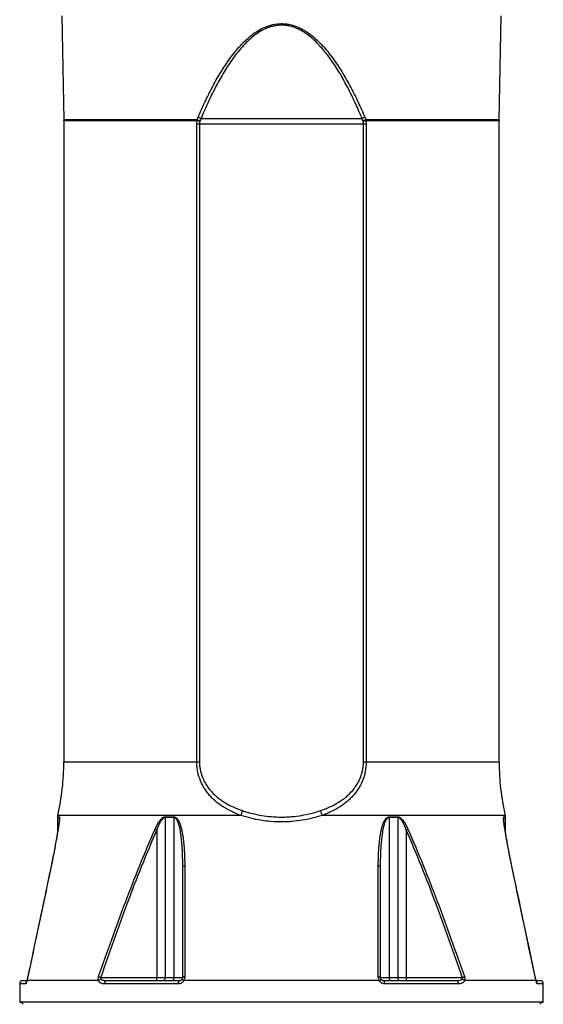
# Model space of a CAD drawing. Header units: millimetres. Extents: x 2367 to 3805, y 1036 to 5463.
# Tile 4 of 6: x 2600 to 3572, y 2607 to 4434. Entities that reach past the tile are written whole.
import ezdxf

# ---------------------------------------------------------------- set-up
doc = ezdxf.new("R2010")
doc.units = ezdxf.units.MM
doc.header["$LTSCALE"] = 2

msp = doc.modelspace()

# ---------------------------------------------------------------- linework, layer by layer
at = {"color": 7, "linetype": 'Continuous', "lineweight": 25}
for p, q in [((2678.4, 4441), (2682.3, 4247.9)), ((3490.3, 4247.9), (3494.2, 4441)), ((2682.3, 4245.9), (2682.3, 3056.2)), ((2934.1, 4239.6), (2929.1, 4239.6)), ((2929.1, 3056.2), (2929.1, 4239.6)), ((3238.5, 4239.6), (2934.1, 4239.6)), ((2934.1, 4239.6), (2934.1, 3056.2)), ((2936.7, 4250.1), (3236, 4250.1)), ((3238.5, 3056.2), (3238.5, 4239.6)), ((3243.5, 4239.6), (3238.5, 4239.6)), ((3243.5, 4239.6), (3243.5, 3056.2)), ((3490.3, 3056.2), (3490.3, 4245.9)), ((2934.1, 3056.2), (2929.1, 3056.2)), ((3243.5, 3056.2), (3238.5, 3056.2)), ((2670.3, 2953.4), (2670.3, 2924.4)), ((2671, 2957.2), (2670.5, 2954.7)), ((2674.1, 2951.7), (2674.1, 2952)), ((2886.4, 2953.4), (2870.3, 2953.4)), ((2870.3, 2953.4), (2870.3, 2656.9)), ((2870.4, 2954.7), (2886.5, 2954.7)), ((2886.4, 2953.4), (2886.4, 2656.9)), ((3286.1, 2954.7), (3302.2, 2954.7)), ((3286.2, 2953.4), (3286.2, 2656.9)), ((3302.3, 2953.4), (3286.2, 2953.4)), ((3302.3, 2953.4), (3302.3, 2656.9)), ((3498.5, 2952), (3498.5, 2951.6)), ((3502.2, 2954.7), (3501.6, 2957.2)), ((3502.3, 2924.4), (3502.3, 2953.4)), ((2854.8, 2930.6), (2854.8, 2656.9)), ((3317.8, 2930.6), (3317.8, 2656.9)), ((2606.3, 2650.9), (2613.3, 2650.9)), ((2613.5, 2651.6), (2613.4, 2651.1)), ((2746.2, 2650.9), (2613.6, 2650.9)), ((2750.8, 2656.9), (2854.8, 2656.9)), ((2761.8, 2650.9), (2897, 2650.9)), ((2854.8, 2656.9), (2870.3, 2656.9)), ((2870.3, 2656.9), (2886.4, 2656.9)), ((2886.4, 2656.9), (2903, 2656.9)), ((3267.4, 2650.9), (2905.2, 2650.9)), ((3269.6, 2656.9), (3286.2, 2656.9)), ((3275.6, 2650.9), (3410.8, 2650.9)), ((3286.2, 2656.9), (3302.3, 2656.9)), ((3302.3, 2656.9), (3317.8, 2656.9)), ((3317.8, 2656.9), (3421.9, 2656.9)), ((3559.1, 2650.9), (3426.4, 2650.9)), ((3559.2, 2651.1), (3559.1, 2651.6)), ((3559.2, 2650.9), (3566.3, 2650.9)), ((2600.3, 2644.9), (2600.3, 2610.9)), ((2894.7, 2644.9), (2757.7, 2644.9)), ((3414.9, 2644.9), (3278, 2644.9)), ((3572.3, 2610.9), (3572.3, 2644.9)), ((2600.3, 2610.9), (2602.3, 2610.8)), ((3086.3, 2610.9), (2600.3, 2610.9)), ((3572.3, 2610.9), (3086.3, 2610.9)), ((3570.3, 2610.8), (3572.3, 2610.9))]:
    msp.add_line(p, q, dxfattribs=at)
at = {"color": 8, "linetype": 'Continuous', "lineweight": 25}
for p, q in [((2929.8, 4247.9), (2682.3, 4247.9)), ((2929.6, 4245.9), (2682.3, 4245.9)), ((3490.3, 4247.9), (3242.8, 4247.9)), ((3490.3, 4245.9), (3243.1, 4245.9)), ((2929.1, 3056.2), (2682.3, 3056.2)), ((3490.3, 3056.2), (3243.5, 3056.2)), ((2673.9, 2953.4), (2670.3, 2953.4)), ((2670.5, 2954.7), (2674, 2954.7)), ((3011.1, 2957.2), (2671, 2957.2)), ((2673.9, 2953.4), (2673.9, 2948.1)), ((3501.6, 2957.2), (3161.5, 2957.2)), ((3498.6, 2954.7), (3502.2, 2954.7)), ((3498.7, 2953.4), (3498.7, 2948.1)), ((3502.3, 2953.4), (3498.7, 2953.4)), ((2611.2, 2644.9), (2600.3, 2644.9)), ((3572.3, 2644.9), (3561.5, 2644.9)), ((3086.3, 2610.8), (2602.3, 2610.8)), ((3570.3, 2610.8), (3086.3, 2610.8))]:
    msp.add_line(p, q, dxfattribs=at)
at = {"color": 7, "linetype": 'Continuous', "lineweight": 25, "flags": 128}
for points in [[(2906.6, 2863.7), (2905.9, 2863.6), (2905.1, 2863.4), (2904.5, 2863.3), (2904, 2863.1), (2903.6, 2862.9), (2903.3, 2862.7), (2903.1, 2862.5), (2903, 2862.3)], [(3269.6, 2862.3), (3269.5, 2862.5), (3269.3, 2862.7), (3269, 2862.9), (3268.6, 2863.1), (3268.1, 2863.3), (3267.5, 2863.4), (3266.8, 2863.6), (3266, 2863.7)], [(2870.3, 2656.9), (2870.3, 2655.7), (2870.1, 2654.6), (2869.8, 2653.5), (2869.4, 2652.6), (2868.9, 2651.9), (2868.4, 2651.3), (2867.8, 2651), (2867.2, 2650.9)], [(2886.4, 2656.9), (2886.3, 2655.7), (2886.2, 2654.6), (2885.9, 2653.5), (2885.6, 2652.6), (2885.1, 2651.9), (2884.6, 2651.3), (2884.1, 2651), (2883.5, 2650.9)], [(2897, 2650.9), (2896.6, 2650.8), (2896.1, 2650.4), (2895.7, 2649.9), (2895.4, 2649.1), (2895.1, 2648.2), (2894.8, 2647.2), (2894.7, 2646), (2894.7, 2644.9)], [(2906.9, 2658.2), (2906, 2658.1), (2905.3, 2658), (2904.6, 2657.9), (2904.1, 2657.7), (2903.6, 2657.5), (2903.3, 2657.3), (2903.1, 2657.1), (2903, 2656.9)], [(3269.6, 2656.9), (3269.5, 2657.1), (3269.3, 2657.3), (3269, 2657.5), (3268.5, 2657.7), (3268, 2657.9), (3267.3, 2658), (3266.6, 2658.1), (3265.8, 2658.2)], [(3278, 2644.9), (3277.9, 2646), (3277.8, 2647.2), (3277.6, 2648.2), (3277.3, 2649.1), (3276.9, 2649.9), (3276.5, 2650.4), (3276.1, 2650.8), (3275.6, 2650.9)], [(3289.1, 2650.9), (3288.5, 2651), (3288, 2651.3), (3287.5, 2651.9), (3287.1, 2652.6), (3286.7, 2653.5), (3286.4, 2654.6), (3286.3, 2655.7), (3286.2, 2656.9)], [(3305.4, 2650.9), (3304.8, 2651), (3304.2, 2651.3), (3303.7, 2651.9), (3303.2, 2652.6), (3302.8, 2653.5), (3302.5, 2654.6), (3302.4, 2655.7), (3302.3, 2656.9)]]:
    msp.add_lwpolyline(points, dxfattribs=at)
at = {"color": 8, "linetype": 'Continuous', "lineweight": 25, "flags": 128}
for points in [[(2654, 2840.1), (2653.8, 2840), (2653.8, 2840)], [(3518.8, 2840), (3518.8, 2840), (3518.6, 2840.1)], [(2615.5, 2658.2), (2615.3, 2658.2), (2615.3, 2658.1)], [(3557.3, 2658.1), (3557.3, 2658.2), (3557.1, 2658.2)]]:
    msp.add_lwpolyline(points, dxfattribs=at)
at = {"color": 7, "linetype": 'Continuous', "lineweight": 25}
for centre, radius, start, end in [((2582.3, 4245.9), 100, 0, 1.1458), ((2849.9, 3846.5), 407.2, 78.0004, 78.7255), ((2857.8, 4062.5), 198.9, 67.1937, 68.7602), ((2854.2, 4114), 159.1, 58.8099, 60.8836), ((3318.4, 4114), 159.1, 119.1164, 121.1901), ((3314.9, 4062.5), 198.9, 111.2398, 112.8063), ((3322.7, 3846.5), 407.2, 101.2745, 101.9996), ((3590.3, 4245.9), 100, 178.8542, 180), ((2242.3, 3056.2), 440, 347, 0), ((3930.3, 3056.2), 440, 180, 193), ((2851.8, 3011.1), 168.2, 341.3143, 344.5222), ((3320.8, 3011.1), 168.2, 195.4778, 198.6857), ((2676.3, 2953.4), 6, 167, 180), ((2679.9, 2953.4), 6.05, 167.1092, 180.0011), ((2881.7, 2953.4), 11.4, 173.2038, 180.0253), ((2898.7, 2953.4), 12.3, 173.7075, 180.0247), ((3273.9, 2953.4), 12.3, 359.9753, 6.2925), ((3290.9, 2953.4), 11.4, 359.9747, 6.7962), ((3492.7, 2953.4), 6.05, 359.9989, 12.8908), ((3496.3, 2953.4), 6, 0, 13), ((2996.3, 3254), 353.1, 245.835, 246.3758), ((3176.3, 3254), 353.1, 293.6242, 294.165), ((2606.3, 2644.9), 6, 90, 180), ((2875.5, 3022.4), 386.2, 250.551, 251.1615), ((2763, 2645.7), 5.32, 103.0745, 188.798), ((2811.7, 2655.4), 43.2, 354.0133, 1.9891), ((3360.9, 2655.4), 43.2, 178.0109, 185.9867), ((3409.6, 2645.7), 5.32, 351.202, 76.9255), ((3297.1, 3022.4), 386.2, 288.8385, 289.449), ((3566.3, 2644.9), 6, 0, 90), ((2602.3, 2606.8), 4, 1, 89), ((3570.3, 2606.8), 4, 91, 179)]:
    msp.add_arc(centre, radius, start, end, dxfattribs=at)
at = {"color": 8, "linetype": 'Continuous', "lineweight": 25}
for centre, radius, start, end in [((3555.4, 2644.9), 6.05, 359.8349, 45.2167), ((2617.2, 2644.9), 6.08, 140.4573, 180.0914)]:
    msp.add_arc(centre, radius, start, end, dxfattribs=at)
at = {"color": 7, "linetype": 'Continuous', "lineweight": 25}
for points, knots in [([(2931.7, 4253), (2935.6, 4262.3), (2939.7, 4271.4), (2948.3, 4289.6), (2952.7, 4298.6), (2962.1, 4316.3), (2966.9, 4325), (2977.3, 4342.1), (2982.7, 4350.6), (2991.4, 4362.8), (2994.5, 4366.9), (3000.7, 4374.8), (3004, 4378.7), (3009.1, 4384.5), (3010.8, 4386.4), (3014.4, 4390.1), (3016.2, 4391.9), (3021.7, 4397.2), (3025.5, 4400.6), (3033.5, 4407), (3037.7, 4410), (3046.5, 4415.5), (3051, 4417.9), (3060.4, 4421.9), (3065.3, 4423.5), (3075.5, 4425.8), (3080.7, 4426.4), (3088.4, 4426.4), (3091, 4426.3), (3096.2, 4425.8), (3098.8, 4425.4), (3106.4, 4423.8), (3111.4, 4422.2), (3118.5, 4419.2), (3120.8, 4418.1), (3124.3, 4416.3), (3125.4, 4415.7), (3127.7, 4414.5), (3128.8, 4413.8), (3134.3, 4410.4), (3138.5, 4407.5), (3146.5, 4401.2), (3150.3, 4397.8), (3155.8, 4392.5), (3157.6, 4390.7), (3161.2, 4387), (3163, 4385.1), (3168.1, 4379.4), (3171.3, 4375.5), (3177.6, 4367.6), (3180.7, 4363.5), (3189.5, 4351.2), (3195, 4342.8), (3205.4, 4325.5), (3210.3, 4316.7), (3217.4, 4303.4), (3219.7, 4298.9), (3224.2, 4289.8), (3226.4, 4285.3), (3232.8, 4271.5), (3237, 4262.3), (3240.9, 4253)], [0, 0, 0, 0, 0.0625, 0.0625, 0.125, 0.125, 0.1875, 0.1875, 0.25, 0.25, 0.28125, 0.28125, 0.3125, 0.3125, 0.328125, 0.328125, 0.34375, 0.34375, 0.375, 0.375, 0.40625, 0.40625, 0.4375, 0.4375, 0.46875, 0.46875, 0.5, 0.5, 0.515625, 0.515625, 0.53125, 0.53125, 0.5625, 0.5625, 0.578125, 0.578125, 0.585938, 0.585938, 0.59375, 0.59375, 0.625, 0.625, 0.65625, 0.65625, 0.671875, 0.671875, 0.6875, 0.6875, 0.71875, 0.71875, 0.75, 0.75, 0.8125, 0.8125, 0.875, 0.875, 0.90625, 0.90625, 0.9375, 0.9375, 1, 1, 1, 1]), ([(3236, 4250.1), (3232.1, 4259.3), (3228.2, 4268.4), (3221.9, 4282), (3219.8, 4286.5), (3215.5, 4295.4), (3213.3, 4299.9), (3206.5, 4313.1), (3201.8, 4321.9), (3191.8, 4339), (3186.5, 4347.4), (3178.1, 4359.6), (3175.2, 4363.7), (3169.1, 4371.6), (3166, 4375.5), (3161.1, 4381.2), (3159.4, 4383.1), (3156, 4386.8), (3154.3, 4388.6), (3149, 4394), (3145.3, 4397.4), (3137.6, 4403.8), (3133.6, 4406.8), (3128.3, 4410.3), (3127.2, 4410.9), (3125, 4412.2), (3123.9, 4412.9), (3120.6, 4414.7), (3118.3, 4415.9), (3111.4, 4419), (3106.6, 4420.6), (3100.3, 4422.1), (3099.1, 4422.3), (3096.6, 4422.7), (3095.3, 4422.9), (3091.5, 4423.4), (3086.5, 4423.7), (3081.4, 4423.4), (3077.6, 4423), (3076.3, 4422.8), (3073.8, 4422.3), (3072.5, 4422.1), (3068.7, 4421.2), (3066.3, 4420.6), (3061.5, 4418.9), (3059.1, 4418), (3052.2, 4414.9), (3047.8, 4412.5), (3039.2, 4407), (3035.2, 4403.9), (3027.5, 4397.5), (3023.8, 4394.1), (3018.5, 4388.8), (3016.7, 4386.9), (3013.3, 4383.2), (3011.6, 4381.3), (3006.7, 4375.6), (3003.6, 4371.7), (2997.5, 4363.8), (2994.6, 4359.7), (2986.1, 4347.4), (2980.9, 4339), (2970.9, 4321.9), (2966.2, 4313.2), (2957.1, 4295.5), (2952.8, 4286.5), (2944.5, 4268.4), (2940.5, 4259.3), (2936.7, 4250.1)], [0, 0, 0, 0, 0.0625, 0.0625, 0.09375, 0.09375, 0.125, 0.125, 0.1875, 0.1875, 0.25, 0.25, 0.28125, 0.28125, 0.3125, 0.3125, 0.328125, 0.328125, 0.34375, 0.34375, 0.375, 0.375, 0.40625, 0.40625, 0.414063, 0.414063, 0.421875, 0.421875, 0.4375, 0.4375, 0.46875, 0.46875, 0.476563, 0.476563, 0.484375, 0.484375, 0.5, 0.515625, 0.515625, 0.523438, 0.523438, 0.53125, 0.53125, 0.546875, 0.546875, 0.5625, 0.5625, 0.59375, 0.59375, 0.625, 0.625, 0.65625, 0.65625, 0.671875, 0.671875, 0.6875, 0.6875, 0.71875, 0.71875, 0.75, 0.75, 0.8125, 0.8125, 0.875, 0.875, 0.9375, 0.9375, 1, 1, 1, 1]), ([(3011.1, 2957.2), (3005.6, 2959.1), (3000.3, 2961.3), (2990.1, 2966.2), (2985.1, 2968.8), (2979.1, 2972.6), (2977.9, 2973.3), (2975.5, 2974.9), (2974.4, 2975.7), (2971, 2978.1), (2968.7, 2979.8), (2962.2, 2985.1), (2958.2, 2988.9), (2953.4, 2994.1), (2952.5, 2995.1), (2950.7, 2997.3), (2949.8, 2998.4), (2947.2, 3001.8), (2945.5, 3004.1), (2942.5, 3008.8), (2941, 3011.3), (2939, 3015.1), (2938.4, 3016.4), (2937.1, 3019), (2936.5, 3020.3), (2933.8, 3027), (2932, 3032.6), (2930.3, 3041.3), (2929.8, 3044.3), (2929.2, 3050.2), (2929.1, 3053.2), (2929.1, 3056.2)], [0, 0, 0, 0, 0.125, 0.125, 0.25, 0.25, 0.28125, 0.28125, 0.3125, 0.3125, 0.375, 0.375, 0.5, 0.5, 0.53125, 0.53125, 0.5625, 0.5625, 0.625, 0.625, 0.6875, 0.6875, 0.71875, 0.71875, 0.75, 0.75, 0.875, 0.875, 0.9375, 0.9375, 1, 1, 1, 1]), ([(2934.1, 3056.2), (2934.1, 3053.4), (2934.3, 3050.6), (2934.9, 3045.1), (2935.4, 3042.3), (2937.2, 3034.2), (2939, 3029.1), (2942.4, 3021.6), (2943.6, 3019.2), (2946.3, 3014.6), (2947.7, 3012.4), (2950.8, 3008.1), (2952.5, 3006), (2955.9, 3001.9), (2957.7, 3000), (2963.3, 2994.4), (2967.2, 2991), (2973.5, 2986.3), (2975.6, 2984.8), (2980.1, 2981.9), (2982.3, 2980.5), (2989.2, 2976.5), (2994, 2974.2), (3003.7, 2969.9), (3008.7, 2967.9), (3013.8, 2966.2)], [0, 0, 0, 0, 0.0625, 0.0625, 0.125, 0.125, 0.25, 0.25, 0.3125, 0.3125, 0.375, 0.375, 0.4375, 0.4375, 0.5, 0.5, 0.625, 0.625, 0.6875, 0.6875, 0.75, 0.75, 0.875, 0.875, 1, 1, 1, 1]), ([(3158.8, 2966.2), (3161.3, 2967.1), (3163.9, 2968), (3168.9, 2969.9), (3171.4, 2970.9), (3178.7, 2974.2), (3183.5, 2976.6), (3192.6, 2981.8), (3196.9, 2984.6), (3203.2, 2989.4), (3205.3, 2991), (3208.3, 2993.6), (3209.3, 2994.5), (3211.2, 2996.3), (3212.1, 2997.2), (3216.8, 3001.8), (3220.2, 3005.8), (3224.8, 3012.3), (3226.3, 3014.6), (3228.3, 3018.1), (3229, 3019.3), (3230.2, 3021.7), (3230.8, 3022.9), (3232.5, 3026.6), (3233.5, 3029.1), (3235.3, 3034.3), (3236, 3037), (3237.8, 3045.1), (3238.5, 3050.6), (3238.5, 3056.2)], [0, 0, 0, 0, 0.0625, 0.0625, 0.125, 0.125, 0.25, 0.25, 0.375, 0.375, 0.4375, 0.4375, 0.46875, 0.46875, 0.5, 0.5, 0.625, 0.625, 0.6875, 0.6875, 0.71875, 0.71875, 0.75, 0.75, 0.8125, 0.8125, 0.875, 0.875, 1, 1, 1, 1]), ([(3243.5, 3056.2), (3243.5, 3050.2), (3242.9, 3044.3), (3241.2, 3035.6), (3240.4, 3032.7), (3238.7, 3027.1), (3237.7, 3024.3), (3235.5, 3019), (3234.3, 3016.4), (3231.6, 3011.2), (3230.1, 3008.8), (3225.5, 3001.6), (3222, 2997.2), (3217.3, 2992), (3216.3, 2991), (3214.3, 2989), (3213.3, 2988), (3210.2, 2985.1), (3208.1, 2983.3), (3201.6, 2978), (3197.1, 2974.8), (3187.6, 2968.9), (3182.6, 2966.2), (3174.9, 2962.6), (3172.3, 2961.4), (3167, 2959.2), (3164.3, 2958.2), (3161.5, 2957.2)], [0, 0, 0, 0, 0.125, 0.125, 0.1875, 0.1875, 0.25, 0.25, 0.3125, 0.3125, 0.375, 0.375, 0.5, 0.5, 0.53125, 0.53125, 0.5625, 0.5625, 0.625, 0.625, 0.75, 0.75, 0.875, 0.875, 0.9375, 0.9375, 1, 1, 1, 1]), ([(3013.8, 2966.2), (3016.7, 2965.2), (3019.7, 2964.3), (3025.5, 2962.6), (3028.5, 2961.8), (3037.4, 2959.6), (3043.4, 2958.3), (3061.6, 2955.3), (3073.8, 2954.3), (3087.9, 2954.3), (3089.4, 2954.3), (3092.6, 2954.4), (3094.1, 2954.4), (3098.8, 2954.6), (3101.9, 2954.8), (3111.2, 2955.6), (3117.3, 2956.4), (3135.4, 2959.4), (3147.2, 2962.3), (3158.8, 2966.2)], [0, 0, 0, 0, 0.0625, 0.0625, 0.125, 0.125, 0.25, 0.25, 0.5, 0.5, 0.53125, 0.53125, 0.5625, 0.5625, 0.625, 0.625, 0.75, 0.75, 1, 1, 1, 1]), ([(2674.1, 2952), (2674.1, 2952), (2674.2, 2951.9), (2674.1, 2951.3), (2674.1, 2950.2), (2673.9, 2948.4), (2673.6, 2945.8), (2673.2, 2942.2), (2672.5, 2937.6), (2671.6, 2931.9), (2670.4, 2925.1), (2668.9, 2916.3), (2667, 2905.7), (2664.7, 2893.4), (2662, 2879.9), (2658.9, 2864.3), (2656.1, 2850.8), (2654.3, 2842.3), (2653.8, 2840)], [0, 0, 0, 0, 0.001769, 0.012964, 0.028911, 0.049815, 0.076322, 0.110513, 0.156654, 0.207222, 0.265618, 0.338152, 0.439011, 0.541994, 0.655536, 0.784993, 0.941532, 1, 1, 1, 1]), ([(2674, 2954.7), (2674.1, 2954.7), (2674.2, 2954.7), (2674.3, 2954.3), (2674.3, 2954.1), (2674.4, 2953.5), (2674.4, 2953.2), (2674.3, 2952.4), (2674.3, 2952), (2674.2, 2950.7), (2674.2, 2949.7), (2674, 2948.2), (2673.9, 2947.6), (2673.8, 2946.5), (2673.7, 2946), (2673.4, 2943.2), (2673.1, 2940.9), (2672.4, 2936.2), (2672, 2933.8), (2671.2, 2928.9), (2670.8, 2926.4), (2669.9, 2921.5), (2669.5, 2919), (2668.2, 2911.5), (2667.2, 2906.5), (2665.3, 2896.4), (2664.4, 2891.3), (2662.4, 2881.1), (2661.4, 2876), (2658.3, 2860.7), (2656.2, 2850.4), (2654, 2840.1)], [0, 0, 0, 0, 0.015625, 0.015625, 0.03125, 0.03125, 0.046875, 0.046875, 0.0625, 0.0625, 0.09375, 0.09375, 0.109375, 0.109375, 0.125, 0.125, 0.1875, 0.1875, 0.25, 0.25, 0.3125, 0.3125, 0.375, 0.375, 0.5, 0.5, 0.625, 0.625, 0.75, 0.75, 1, 1, 1, 1]), ([(2851.8, 2931.9), (2852.8, 2934.3), (2853.9, 2936.7), (2856.4, 2941.3), (2857.6, 2943.5), (2859.8, 2946.8), (2860.6, 2947.8), (2862.2, 2949.9), (2863.1, 2950.8), (2864.5, 2952.1), (2865, 2952.5), (2866, 2953.2), (2866.5, 2953.6), (2867.6, 2954.1), (2868.1, 2954.4), (2869.3, 2954.7), (2869.8, 2954.7), (2870.4, 2954.7)], [0, 0, 0, 0, 0.25, 0.25, 0.5, 0.5, 0.625, 0.625, 0.75, 0.75, 0.8125, 0.8125, 0.875, 0.875, 0.9375, 0.9375, 1, 1, 1, 1]), ([(2870.3, 2953.4), (2869.8, 2953.4), (2869.3, 2953.3), (2868.5, 2953), (2868.2, 2952.9), (2867.7, 2952.6), (2867.5, 2952.5), (2866.8, 2952), (2866.3, 2951.6), (2865.5, 2950.8), (2865.1, 2950.4), (2863.9, 2949), (2863.2, 2948.1), (2861.9, 2946), (2861.2, 2945), (2859.5, 2941.8), (2858.5, 2939.6), (2856.6, 2935.1), (2855.7, 2932.9), (2854.8, 2930.6)], [0, 0, 0, 0, 0.0625, 0.0625, 0.09375, 0.09375, 0.125, 0.125, 0.1875, 0.1875, 0.25, 0.25, 0.375, 0.375, 0.5, 0.5, 0.75, 0.75, 1, 1, 1, 1]), ([(2903, 2862.3), (2903, 2870.4), (2902.9, 2878.6), (2902.4, 2890.7), (2902.2, 2894.7), (2901.7, 2902.8), (2901.3, 2906.8), (2900.5, 2914.8), (2900.1, 2918.8), (2899.2, 2924.7), (2898.9, 2926.7), (2898.2, 2930.6), (2897.8, 2932.6), (2896.9, 2936.4), (2896.4, 2938.3), (2895.3, 2942.1), (2894.6, 2943.9), (2893.5, 2946.6), (2893.1, 2947.5), (2892.1, 2949.2), (2891.6, 2950), (2890.7, 2951.1), (2890.4, 2951.4), (2889.7, 2952), (2889.4, 2952.3), (2888.6, 2952.8), (2888.2, 2953), (2887.3, 2953.3), (2886.9, 2953.4), (2886.4, 2953.4)], [0, 0, 0, 0, 0.25, 0.25, 0.375, 0.375, 0.5, 0.5, 0.625, 0.625, 0.6875, 0.6875, 0.75, 0.75, 0.8125, 0.8125, 0.875, 0.875, 0.90625, 0.90625, 0.9375, 0.9375, 0.953125, 0.953125, 0.96875, 0.96875, 0.984375, 0.984375, 1, 1, 1, 1]), ([(2886.5, 2954.7), (2887, 2954.7), (2887.4, 2954.7), (2888.3, 2954.5), (2888.8, 2954.3), (2890.1, 2953.7), (2890.8, 2953.2), (2892.2, 2951.9), (2892.8, 2951.2), (2894, 2949.6), (2894.5, 2948.8), (2895.5, 2947.1), (2895.9, 2946.2), (2896.7, 2944.4), (2897.1, 2943.5), (2898.2, 2940.8), (2898.8, 2938.9), (2899.9, 2935), (2900.4, 2933.1), (2901.3, 2929.1), (2901.7, 2927.1), (2902.8, 2921.1), (2903.4, 2917.1), (2904.4, 2909), (2904.9, 2904.9), (2905.5, 2896.7), (2905.8, 2892.6), (2906.4, 2880.3), (2906.6, 2872), (2906.6, 2863.7)], [0, 0, 0, 0, 0.015625, 0.015625, 0.03125, 0.03125, 0.0625, 0.0625, 0.09375, 0.09375, 0.125, 0.125, 0.15625, 0.15625, 0.1875, 0.1875, 0.25, 0.25, 0.3125, 0.3125, 0.375, 0.375, 0.5, 0.5, 0.625, 0.625, 0.75, 0.75, 1, 1, 1, 1]), ([(3161.5, 2957.2), (3149.5, 2953.3), (3137.3, 2950.4), (3118.5, 2947.4), (3112.1, 2946.6), (3102.5, 2945.8), (3099.3, 2945.6), (3094.4, 2945.4), (3092.8, 2945.4), (3089.5, 2945.3), (3087.9, 2945.3), (3073.4, 2945.3), (3060.6, 2946.3), (3041.8, 2949.3), (3035.6, 2950.6), (3026.3, 2952.8), (3023.2, 2953.6), (3017.1, 2955.3), (3014.1, 2956.2), (3011.1, 2957.2)], [0, 0, 0, 0, 0.25, 0.25, 0.375, 0.375, 0.4375, 0.4375, 0.46875, 0.46875, 0.5, 0.5, 0.75, 0.75, 0.875, 0.875, 0.9375, 0.9375, 1, 1, 1, 1]), ([(3266, 2863.7), (3266, 2872), (3266.2, 2880.2), (3266.8, 2892.6), (3267.1, 2896.7), (3267.8, 2904.9), (3268.2, 2908.9), (3269.2, 2917), (3269.8, 2921), (3270.9, 2927), (3271.3, 2929), (3272.2, 2932.9), (3272.7, 2934.9), (3273.8, 2938.8), (3274.4, 2940.7), (3275.5, 2943.5), (3275.9, 2944.4), (3276.7, 2946.2), (3277.1, 2947.1), (3278.1, 2948.8), (3278.6, 2949.6), (3279.8, 2951.2), (3280.4, 2951.9), (3281.4, 2952.9), (3281.8, 2953.2), (3282.6, 2953.7), (3283, 2953.9), (3283.8, 2954.3), (3284.3, 2954.5), (3285.2, 2954.7), (3285.7, 2954.7), (3286.1, 2954.7)], [0, 0, 0, 0, 0.25, 0.25, 0.375, 0.375, 0.5, 0.5, 0.625, 0.625, 0.6875, 0.6875, 0.75, 0.75, 0.8125, 0.8125, 0.84375, 0.84375, 0.875, 0.875, 0.90625, 0.90625, 0.9375, 0.9375, 0.953125, 0.953125, 0.96875, 0.96875, 0.984375, 0.984375, 1, 1, 1, 1]), ([(3286.2, 2953.4), (3285.7, 2953.4), (3285.3, 2953.3), (3284.4, 2953), (3284, 2952.8), (3283.2, 2952.3), (3282.9, 2952), (3282.2, 2951.4), (3281.9, 2951.1), (3281.3, 2950.3), (3281, 2949.9), (3280.5, 2949.2), (3280.3, 2948.7), (3279.6, 2947.5), (3279.1, 2946.6), (3278, 2944), (3277.3, 2942.1), (3276.2, 2938.3), (3275.7, 2936.4), (3274.4, 2930.5), (3273.7, 2926.6), (3272.5, 2918.7), (3272.1, 2914.7), (3271.3, 2906.7), (3270.9, 2902.7), (3270.4, 2894.7), (3270.2, 2890.7), (3269.7, 2878.6), (3269.6, 2870.4), (3269.6, 2862.3)], [0, 0, 0, 0, 0.015625, 0.015625, 0.03125, 0.03125, 0.046875, 0.046875, 0.0625, 0.0625, 0.078125, 0.078125, 0.09375, 0.09375, 0.125, 0.125, 0.1875, 0.1875, 0.25, 0.25, 0.375, 0.375, 0.5, 0.5, 0.625, 0.625, 0.75, 0.75, 1, 1, 1, 1]), ([(3302.2, 2954.7), (3302.8, 2954.7), (3303.4, 2954.7), (3304.5, 2954.4), (3305.1, 2954.1), (3306.1, 2953.6), (3306.6, 2953.2), (3307.7, 2952.5), (3308.1, 2952.1), (3309.5, 2950.8), (3310.4, 2949.9), (3312, 2947.9), (3312.8, 2946.8), (3315, 2943.6), (3316.3, 2941.3), (3318.7, 2936.7), (3319.8, 2934.3), (3320.8, 2931.9)], [0, 0, 0, 0, 0.0625, 0.0625, 0.125, 0.125, 0.1875, 0.1875, 0.25, 0.25, 0.375, 0.375, 0.5, 0.5, 0.75, 0.75, 1, 1, 1, 1]), ([(3317.8, 2930.6), (3317, 2932.9), (3316.1, 2935.1), (3314.1, 2939.6), (3313.1, 2941.8), (3311.4, 2945), (3310.8, 2946), (3309.4, 2948.1), (3308.7, 2949), (3307.2, 2950.8), (3306.3, 2951.7), (3305.1, 2952.5), (3304.9, 2952.6), (3304.4, 2952.9), (3304.1, 2953), (3303.6, 2953.2), (3303.4, 2953.3), (3302.8, 2953.4), (3302.6, 2953.4), (3302.3, 2953.4)], [0, 0, 0, 0, 0.25, 0.25, 0.5, 0.5, 0.625, 0.625, 0.75, 0.75, 0.875, 0.875, 0.90625, 0.90625, 0.9375, 0.9375, 0.96875, 0.96875, 1, 1, 1, 1]), ([(3518.6, 2840.1), (3516.5, 2850.4), (3514.3, 2860.7), (3511.2, 2876.1), (3510.2, 2881.2), (3508.2, 2891.4), (3507.3, 2896.5), (3505.8, 2904.1), (3505.4, 2906.6), (3504.4, 2911.7), (3504, 2914.2), (3503.1, 2919.2), (3502.7, 2921.7), (3501.8, 2926.6), (3501.4, 2929.1), (3500.6, 2934), (3500.2, 2936.4), (3499.5, 2941.1), (3499.2, 2943.4), (3498.8, 2946.7), (3498.7, 2947.8), (3498.5, 2949.8), (3498.4, 2950.8), (3498.3, 2952.5), (3498.2, 2953.3), (3498.3, 2954.1), (3498.3, 2954.4), (3498.4, 2954.7), (3498.5, 2954.7), (3498.6, 2954.7)], [0, 0, 0, 0, 0.25, 0.25, 0.375, 0.375, 0.5, 0.5, 0.5625, 0.5625, 0.625, 0.625, 0.6875, 0.6875, 0.75, 0.75, 0.8125, 0.8125, 0.875, 0.875, 0.90625, 0.90625, 0.9375, 0.9375, 0.96875, 0.96875, 0.984375, 0.984375, 1, 1, 1, 1]), ([(3518.8, 2840), (3517.6, 2845.9), (3514.9, 2858.3), (3511.5, 2875.4), (3508.4, 2890.8), (3506, 2903.6), (3503.9, 2915.1), (3502.3, 2924.6), (3501, 2932.3), (3500.1, 2938.1), (3499.4, 2942.9), (3498.9, 2946.5), (3498.6, 2949.1), (3498.5, 2950.7), (3498.5, 2951.7), (3498.5, 2951.9), (3498.5, 2952)], [0, 0, 0, 0, 0.150353, 0.3145767, 0.4368161, 0.5444207, 0.642357, 0.7355185, 0.7960185, 0.8480403, 0.8939765, 0.9316474, 0.9573287, 0.9775546, 0.9925055, 1, 1, 1, 1]), ([(2746.9, 2658.2), (2754.8, 2681.3), (2762.9, 2704.4), (2779.4, 2750.4), (2787.9, 2773.3), (2805.2, 2819), (2814.1, 2841.7), (2832.4, 2887), (2841.9, 2909.6), (2851.8, 2931.9)], [0, 0, 0, 0, 0.25, 0.25, 0.5, 0.5, 0.75, 0.75, 1, 1, 1, 1]), ([(2854.8, 2930.6), (2845, 2908.2), (2835.6, 2885.6), (2817.4, 2840.4), (2808.6, 2817.6), (2791.5, 2771.9), (2783.1, 2749), (2766.7, 2703), (2758.6, 2680), (2750.8, 2656.9)], [0, 0, 0, 0, 0.25, 0.25, 0.5, 0.5, 0.75, 0.75, 1, 1, 1, 1]), ([(3421.9, 2656.9), (3414, 2680), (3405.9, 2703), (3389.5, 2749), (3381.2, 2771.9), (3364, 2817.6), (3355.2, 2840.4), (3337, 2885.6), (3327.6, 2908.2), (3317.8, 2930.6)], [0, 0, 0, 0, 0.25, 0.25, 0.5, 0.5, 0.75, 0.75, 1, 1, 1, 1]), ([(3320.8, 2931.9), (3330.7, 2909.6), (3340.2, 2887), (3358.5, 2841.7), (3367.4, 2819), (3384.8, 2773.3), (3393.2, 2750.4), (3409.7, 2704.4), (3417.8, 2681.3), (3425.7, 2658.2)], [0, 0, 0, 0, 0.25, 0.25, 0.5, 0.5, 0.75, 0.75, 1, 1, 1, 1]), ([(2653.8, 2840), (2649.5, 2819.5), (2636.6, 2758.9), (2623.8, 2698.3), (2615.4, 2658.1)], [0, 0, 0, 0, 0.337669, 1, 1, 1, 1]), ([(3557.3, 2658.1), (3550.5, 2690.4), (3537.7, 2751.1), (3524.8, 2811.7), (3518.8, 2840)], [0, 0, 0, 0, 0.532608, 1, 1, 1, 1]), ([(2613.6, 2650.9), (2613.5, 2650.4), (2613.4, 2650), (2613.3, 2649.1), (2613.2, 2648.7), (2613, 2648), (2612.9, 2647.6), (2612.7, 2647), (2612.6, 2646.7), (2612.3, 2645.9), (2612.1, 2645.5), (2611.7, 2645.1), (2611.6, 2645), (2611.4, 2644.9), (2611.3, 2644.9), (2611.2, 2644.9)], [0, 0, 0, 0, 0.125, 0.125, 0.25, 0.25, 0.375, 0.375, 0.5, 0.5, 0.75, 0.75, 0.875, 0.875, 1, 1, 1, 1]), ([(2613.4, 2651.6), (2613.4, 2651.1), (2613.2, 2650.1), (2613, 2649.2), (2612.8, 2648.6), (2612.8, 2648.7), (2612.8, 2648.7)], [0, 0, 0, 0, 0.288887, 0.611481, 0.889174, 1, 1, 1, 1]), ([(2615.5, 2658.2), (2615.2, 2657), (2614.9, 2655.7), (2614.2, 2653.3), (2613.8, 2652.1), (2613.4, 2651.1)], [0, 0, 0, 0, 0.5, 0.5, 1, 1, 1, 1]), ([(2615.3, 2658.1), (2615.3, 2657.9), (2615.1, 2656.9), (2614.6, 2655.2), (2614, 2653.2), (2613.7, 2652.3), (2613.5, 2651.9)], [0, 0, 0, 0, 0.085817, 0.446421, 0.800232, 1, 1, 1, 1]), ([(2746.9, 2651.2), (2746.7, 2651.7), (2746.5, 2652.2), (2746.3, 2653.3), (2746.2, 2653.9), (2746.2, 2655.1), (2746.3, 2655.7), (2746.5, 2657), (2746.7, 2657.6), (2746.9, 2658.2)], [0, 0, 0, 0, 0.25, 0.25, 0.5, 0.5, 0.75, 0.75, 1, 1, 1, 1]), ([(2746.2, 2650.9), (2746.3, 2650.9), (2746.4, 2650.9), (2746.7, 2651), (2746.8, 2651.1), (2746.9, 2651.2)], [0, 0, 0, 0, 0.5, 0.5, 1, 1, 1, 1]), ([(2757.7, 2644.9), (2756.6, 2644.9), (2755.6, 2645), (2753.5, 2645.4), (2752.5, 2645.8), (2751, 2646.5), (2750.5, 2646.7), (2749.5, 2647.4), (2749, 2647.7), (2748.1, 2648.5), (2747.7, 2648.9), (2746.9, 2649.8), (2746.5, 2650.3), (2746.2, 2650.9)], [0, 0, 0, 0, 0.25, 0.25, 0.5, 0.5, 0.625, 0.625, 0.75, 0.75, 0.875, 0.875, 1, 1, 1, 1]), ([(2746.9, 2651.2), (2747.1, 2651.4), (2747.4, 2651.6), (2748, 2652.1), (2748.3, 2652.3), (2748.9, 2652.7), (2749.3, 2652.9), (2749.8, 2653.2), (2750, 2653.2), (2750.3, 2653.4), (2750.5, 2653.5), (2750.7, 2653.5)], [0, 0, 0, 0, 0.25, 0.25, 0.5, 0.5, 0.75, 0.75, 0.875, 0.875, 1, 1, 1, 1]), ([(2750.8, 2656.9), (2750.6, 2656.6), (2750.4, 2656.3), (2750.2, 2655.7), (2750.1, 2655.4), (2750.1, 2654.8), (2750.2, 2654.5), (2750.4, 2654), (2750.5, 2653.8), (2750.7, 2653.5)], [0, 0, 0, 0, 0.25, 0.25, 0.5, 0.5, 0.75, 0.75, 1, 1, 1, 1]), ([(2750.7, 2653.5), (2751.1, 2653.3), (2751.5, 2653), (2752.4, 2652.6), (2752.8, 2652.4), (2754.2, 2651.9), (2755.1, 2651.6), (2757, 2651.2), (2757.9, 2651.1), (2759.8, 2650.9), (2760.8, 2650.9), (2761.8, 2650.9)], [0, 0, 0, 0, 0.125, 0.125, 0.25, 0.25, 0.5, 0.5, 0.75, 0.75, 1, 1, 1, 1]), ([(2905.2, 2650.9), (2904.9, 2650.4), (2904.6, 2649.9), (2903.9, 2649.1), (2903.6, 2648.7), (2902.8, 2647.9), (2902.4, 2647.6), (2901.5, 2647), (2901.1, 2646.7), (2899.7, 2645.9), (2898.7, 2645.5), (2897.2, 2645.1), (2896.7, 2645), (2895.7, 2644.9), (2895.2, 2644.9), (2894.7, 2644.9)], [0, 0, 0, 0, 0.125, 0.125, 0.25, 0.25, 0.375, 0.375, 0.5, 0.5, 0.75, 0.75, 0.875, 0.875, 1, 1, 1, 1]), ([(2897, 2650.9), (2897.9, 2650.9), (2898.9, 2651.1), (2900.2, 2651.7), (2900.6, 2652), (2901.3, 2652.7), (2901.7, 2653.1), (2902, 2653.5)], [0, 0, 0, 0, 0.5, 0.5, 0.75, 0.75, 1, 1, 1, 1]), ([(2902, 2653.5), (2902.2, 2653.8), (2902.3, 2654.1), (2902.6, 2654.6), (2902.7, 2654.9), (2902.9, 2655.8), (2903, 2656.3), (2903, 2656.9)], [0, 0, 0, 0, 0.25, 0.25, 0.5, 0.5, 1, 1, 1, 1]), ([(2904.5, 2651.1), (2904.1, 2651.4), (2903.7, 2651.7), (2903.2, 2652.1), (2903.1, 2652.2), (2902.8, 2652.5), (2902.7, 2652.6), (2902.3, 2652.9), (2902.2, 2653.1), (2902, 2653.3), (2902, 2653.4), (2902, 2653.5), (2902, 2653.5), (2902, 2653.5)], [0, 0, 0, 0, 0.25, 0.25, 0.375, 0.375, 0.5, 0.5, 0.75, 0.75, 0.875, 0.875, 1, 1, 1, 1]), ([(2906.9, 2658.2), (2906.9, 2657), (2906.7, 2655.7), (2905.8, 2653.3), (2905.3, 2652.1), (2904.5, 2651.1)], [0, 0, 0, 0, 0.5, 0.5, 1, 1, 1, 1]), ([(3268.1, 2651.1), (3267.7, 2651.6), (3267.4, 2652.1), (3266.8, 2653.3), (3266.6, 2653.9), (3266.2, 2655.1), (3266, 2655.7), (3265.8, 2657), (3265.8, 2657.6), (3265.8, 2658.2)], [0, 0, 0, 0, 0.25, 0.25, 0.5, 0.5, 0.75, 0.75, 1, 1, 1, 1]), ([(3278, 2644.9), (3276.9, 2644.9), (3275.9, 2645), (3274.4, 2645.4), (3273.9, 2645.6), (3272.9, 2645.9), (3272.5, 2646.2), (3271.5, 2646.7), (3271.1, 2647), (3270.2, 2647.6), (3269.8, 2647.9), (3268.7, 2649.1), (3268, 2649.9), (3267.4, 2650.9)], [0, 0, 0, 0, 0.25, 0.25, 0.375, 0.375, 0.5, 0.5, 0.625, 0.625, 0.75, 0.75, 1, 1, 1, 1]), ([(3268.1, 2651.1), (3268.5, 2651.4), (3268.9, 2651.7), (3269.4, 2652.1), (3269.6, 2652.2), (3269.8, 2652.5), (3269.9, 2652.6), (3270.3, 2652.9), (3270.4, 2653.1), (3270.6, 2653.3), (3270.6, 2653.4), (3270.6, 2653.5), (3270.6, 2653.5), (3270.6, 2653.5)], [0, 0, 0, 0, 0.25, 0.25, 0.375, 0.375, 0.5, 0.5, 0.75, 0.75, 0.875, 0.875, 1, 1, 1, 1]), ([(3269.6, 2656.9), (3269.6, 2656.3), (3269.7, 2655.7), (3270, 2654.6), (3270.3, 2654), (3270.6, 2653.5)], [0, 0, 0, 0, 0.5, 0.5, 1, 1, 1, 1]), ([(3270.6, 2653.5), (3270.9, 2653.1), (3271.3, 2652.7), (3272.1, 2652), (3272.5, 2651.7), (3273.3, 2651.3), (3273.8, 2651.1), (3274.7, 2650.9), (3275.1, 2650.9), (3275.6, 2650.9)], [0, 0, 0, 0, 0.25, 0.25, 0.5, 0.5, 0.75, 0.75, 1, 1, 1, 1]), ([(3410.8, 2650.9), (3412.8, 2650.9), (3414.7, 2651), (3417.5, 2651.6), (3418.5, 2651.9), (3419.8, 2652.4), (3420.3, 2652.6), (3421.1, 2653), (3421.5, 2653.3), (3422, 2653.5)], [0, 0, 0, 0, 0.5, 0.5, 0.75, 0.75, 0.875, 0.875, 1, 1, 1, 1]), ([(3426.4, 2650.9), (3426.1, 2650.3), (3425.7, 2649.8), (3424.9, 2648.9), (3424.5, 2648.5), (3423.6, 2647.7), (3423.1, 2647.4), (3422.2, 2646.7), (3421.7, 2646.5), (3420.2, 2645.8), (3419.2, 2645.4), (3417.6, 2645.1), (3417, 2645), (3416, 2644.9), (3415.4, 2644.9), (3414.9, 2644.9)], [0, 0, 0, 0, 0.125, 0.125, 0.25, 0.25, 0.375, 0.375, 0.5, 0.5, 0.75, 0.75, 0.875, 0.875, 1, 1, 1, 1]), ([(3422, 2653.5), (3422.1, 2653.8), (3422.3, 2654), (3422.5, 2654.5), (3422.5, 2654.8), (3422.5, 2655.4), (3422.4, 2655.7), (3422.2, 2656.3), (3422, 2656.6), (3421.9, 2656.9)], [0, 0, 0, 0, 0.25, 0.25, 0.5, 0.5, 0.75, 0.75, 1, 1, 1, 1]), ([(3425.7, 2651.2), (3425.2, 2651.7), (3424.6, 2652.1), (3423.7, 2652.7), (3423.3, 2652.9), (3422.8, 2653.2), (3422.7, 2653.2), (3422.3, 2653.4), (3422.1, 2653.5), (3422, 2653.5)], [0, 0, 0, 0, 0.5, 0.5, 0.75, 0.75, 0.875, 0.875, 1, 1, 1, 1]), ([(3425.7, 2658.2), (3426, 2657.6), (3426.1, 2657), (3426.3, 2655.7), (3426.4, 2655.1), (3426.4, 2653.9), (3426.3, 2653.3), (3426.1, 2652.2), (3425.9, 2651.6), (3425.7, 2651.2)], [0, 0, 0, 0, 0.25, 0.25, 0.5, 0.5, 0.75, 0.75, 1, 1, 1, 1]), ([(3425.7, 2651.2), (3425.8, 2651.1), (3425.9, 2651), (3426.2, 2650.9), (3426.3, 2650.9), (3426.4, 2650.9)], [0, 0, 0, 0, 0.5, 0.5, 1, 1, 1, 1]), ([(3559.2, 2651.1), (3559, 2651.6), (3558.8, 2652.1), (3558.4, 2653.3), (3558.2, 2653.9), (3557.9, 2655.1), (3557.7, 2655.7), (3557.4, 2657), (3557.2, 2657.6), (3557.1, 2658.2)], [0, 0, 0, 0, 0.25, 0.25, 0.5, 0.5, 0.75, 0.75, 1, 1, 1, 1]), ([(3559.1, 2651.9), (3558.9, 2652.3), (3558.6, 2653.3), (3558, 2655.2), (3557.5, 2657), (3557.3, 2657.9), (3557.3, 2658.1)], [0, 0, 0, 0, 0.230021, 0.565851, 0.910622, 1, 1, 1, 1]), ([(3561.5, 2644.9), (3561.2, 2644.9), (3561, 2645), (3560.7, 2645.4), (3560.5, 2645.6), (3560.3, 2646), (3560.2, 2646.2), (3560, 2646.7), (3559.9, 2647), (3559.7, 2647.6), (3559.6, 2648), (3559.3, 2649.1), (3559.2, 2649.9), (3559.1, 2650.9)], [0, 0, 0, 0, 0.25, 0.25, 0.375, 0.375, 0.5, 0.5, 0.625, 0.625, 0.75, 0.75, 1, 1, 1, 1]), ([(3559.8, 2648.7), (3559.8, 2648.7), (3559.9, 2648.6), (3559.7, 2648.9), (3559.5, 2649.7), (3559.3, 2650.7), (3559.2, 2651.4), (3559.2, 2651.6)], [0, 0, 0, 0, 0.060526, 0.287815, 0.575504, 0.907869, 1, 1, 1, 1])]:
    msp.add_open_spline(points, degree=3, knots=knots, dxfattribs=at)
for points in [[(2929.1, 4239.6), (2929.1, 4241.7), (2929.2, 4243.8), (2929.6, 4245.9)], [(2929.6, 4245.9), (2929.6, 4246.5), (2929.7, 4247.2), (2929.8, 4247.9)], [(2929.8, 4247.9), (2930.3, 4249.6), (2931, 4251.3), (2931.7, 4253)], [(2934.6, 4244.8), (2934.3, 4243.1), (2934.1, 4241.4), (2934.1, 4239.6)], [(2934.9, 4245.8), (2934.8, 4245.5), (2934.7, 4245.2), (2934.6, 4244.8)], [(2936.7, 4250.1), (2936, 4248.7), (2935.4, 4247.3), (2934.9, 4245.8)], [(3237.7, 4245.8), (3237.2, 4247.3), (3236.6, 4248.7), (3236, 4250.1)], [(3238, 4244.8), (3237.9, 4245.2), (3237.9, 4245.5), (3237.7, 4245.8)], [(3238.5, 4239.6), (3238.5, 4241.4), (3238.3, 4243.1), (3238, 4244.8)], [(3240.9, 4253), (3241.7, 4251.3), (3242.3, 4249.6), (3242.8, 4247.9)], [(3242.8, 4247.9), (3242.9, 4247.2), (3243, 4246.5), (3243.1, 4245.9)], [(3243.1, 4245.9), (3243.4, 4243.8), (3243.5, 4241.7), (3243.5, 4239.6)], [(2903, 2656.9), (2903, 2725.4), (2903, 2793.9), (2903, 2862.3)], [(2906.6, 2863.7), (2906.7, 2795.2), (2906.8, 2726.7), (2906.9, 2658.2)], [(3265.8, 2658.2), (3265.8, 2726.7), (3265.9, 2795.2), (3266, 2863.7)], [(3269.6, 2862.3), (3269.6, 2793.9), (3269.6, 2725.4), (3269.6, 2656.9)], [(2654, 2840.1), (2641.1, 2779.5), (2628.3, 2718.9), (2615.5, 2658.2)], [(3557.1, 2658.2), (3544.3, 2718.9), (3531.5, 2779.5), (3518.6, 2840.1)], [(2613.4, 2651.1), (2613.5, 2650.9), (2613.5, 2650.9), (2613.6, 2650.9)], [(2904.5, 2651.1), (2904.7, 2650.9), (2904.9, 2650.9), (2905.2, 2650.9)], [(3267.4, 2650.9), (3267.7, 2650.9), (3267.9, 2650.9), (3268.1, 2651.1)], [(3559.1, 2650.9), (3559.1, 2650.9), (3559.2, 2650.9), (3559.2, 2651.1)]]:
    msp.add_open_spline(points, degree=3, dxfattribs=at)
at = {"color": 8, "linetype": 'Continuous', "lineweight": 25}
for points, knots in [([(2674.1, 2952), (2674.1, 2952.3), (2674.1, 2953.1), (2674, 2953.4), (2673.9, 2953.4), (2673.9, 2953.4)], [0, 0, 0, 0, 0.405797, 0.904055, 1, 1, 1, 1]), ([(3498.7, 2953.4), (3498.7, 2953.3), (3498.6, 2953.2), (3498.5, 2952.8), (3498.5, 2952.3), (3498.5, 2952)], [0, 0, 0, 0, 0.515232, 0.619594, 1, 1, 1, 1])]:
    msp.add_open_spline(points, degree=3, knots=knots, dxfattribs=at)

doc.saveas('drawing.dxf')
